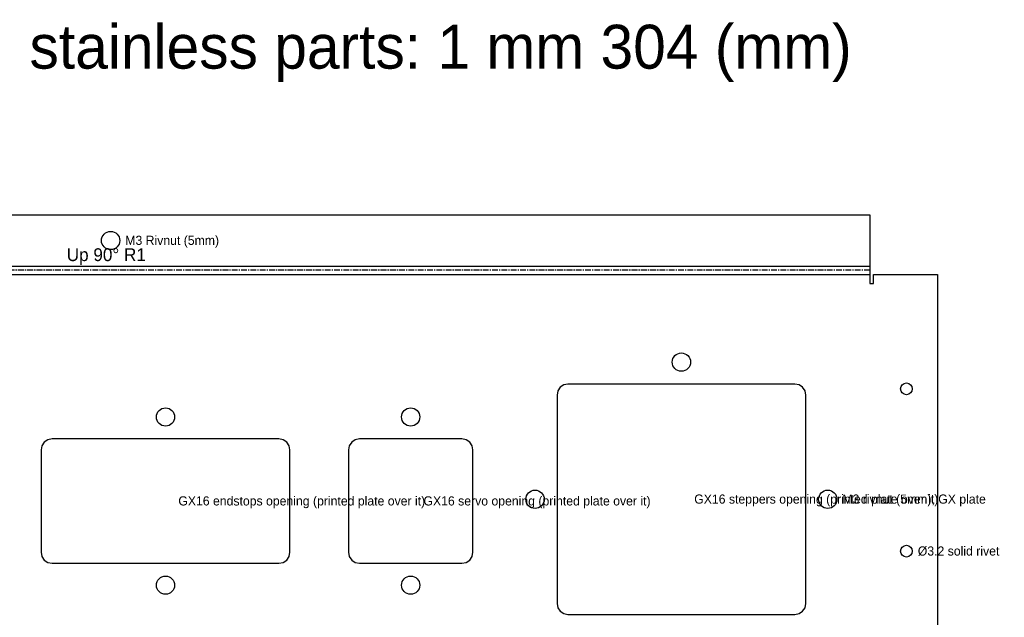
# Model space of a CAD drawing. Header units: millimetres. Extents: x 0 to 1370, y -1092 to 53.
# Tile 6 of 10: x 325 to 594, y -110 to 53. Entities that reach past the tile are written whole.
import ezdxf

# ---------------------------------------------------------------- set-up
doc = ezdxf.new("R2010")
doc.units = ezdxf.units.MM
doc.linetypes.add('CENTER2', pattern=[2.541, 1.587, -0.318, 0.318, -0.318])
for name, color, linetype in [('Bend Center', 1, 'CENTER2'), ('Bend Notes', 3, 'CONTINUOUS'), ('Leaders', 5, 'CONTINUOUS'), ('Part Labels', 2, 'Continuous'), ('Visible', 7, 'CONTINUOUS'), ('Visible Narrow', 8, 'CONTINUOUS')]:
    doc.layers.add(name, color=color, linetype=linetype)

msp = doc.modelspace()

# ---------------------------------------------------------------- linework, layer by layer
at = {"layer": 'Bend Center'}
msp.add_line((557.02, -15.13), (142.02, -15.13), dxfattribs=at)
at = {"layer": 'Visible'}
for p, q in [((142.02, 0), (557.02, 0)), ((557.02, 0), (557.02, -13.5)), ((557.02, -13.5), (557.02, -14)), ((557.02, -14), (557.02, -16.26)), ((557.02, -16.26), (557.02, -18.76)), ((557.02, -18.76), (558.02, -18.76)), ((558.02, -18.76), (558.02, -16.26)), ((558.02, -16.26), (575.52, -16.26)), ((575.52, -16.26), (575.52, -122.76)), ((471.75, -48.11), (471.52, -49.26)), ((472.4, -47.14), (471.75, -48.11)), ((473.38, -46.49), (472.4, -47.14)), ((474.52, -46.26), (473.38, -46.49)), ((536.52, -46.26), (474.52, -46.26)), ((537.67, -46.49), (536.52, -46.26)), ((538.65, -47.14), (537.67, -46.49)), ((539.3, -48.11), (538.65, -47.14)), ((539.52, -49.26), (539.3, -48.11)), ((471.52, -49.26), (471.52, -106.26)), ((539.52, -106.26), (539.52, -49.26)), ((332.38, -61.49), (331.4, -62.14)), ((333.52, -61.26), (332.38, -61.49)), ((395.52, -61.26), (333.52, -61.26)), ((396.67, -61.49), (395.52, -61.26)), ((397.65, -62.14), (396.67, -61.49)), ((416.38, -61.49), (415.4, -62.14)), ((417.52, -61.26), (416.38, -61.49)), ((445.52, -61.26), (417.52, -61.26)), ((446.67, -61.49), (445.52, -61.26)), ((447.65, -62.14), (446.67, -61.49)), ((330.75, -63.11), (330.52, -64.26)), ((330.52, -64.26), (330.52, -92.26)), ((331.4, -62.14), (330.75, -63.11)), ((398.3, -63.11), (397.65, -62.14)), ((398.52, -64.26), (398.3, -63.11)), ((398.52, -92.26), (398.52, -64.26)), ((414.75, -63.11), (414.52, -64.26)), ((414.52, -64.26), (414.52, -92.26)), ((415.4, -62.14), (414.75, -63.11)), ((448.3, -63.11), (447.65, -62.14)), ((448.52, -64.26), (448.3, -63.11)), ((448.52, -92.26), (448.52, -64.26)), ((330.52, -92.26), (330.75, -93.41)), ((330.75, -93.41), (331.4, -94.38)), ((397.65, -94.38), (398.3, -93.41)), ((398.3, -93.41), (398.52, -92.26)), ((414.52, -92.26), (414.75, -93.41)), ((414.75, -93.41), (415.4, -94.38)), ((447.65, -94.38), (448.3, -93.41)), ((448.3, -93.41), (448.52, -92.26)), ((331.4, -94.38), (332.38, -95.03)), ((332.38, -95.03), (333.52, -95.26)), ((333.52, -95.26), (395.52, -95.26)), ((395.52, -95.26), (396.67, -95.03)), ((396.67, -95.03), (397.65, -94.38)), ((415.4, -94.38), (416.38, -95.03)), ((416.38, -95.03), (417.52, -95.26)), ((417.52, -95.26), (445.52, -95.26)), ((445.52, -95.26), (446.67, -95.03)), ((446.67, -95.03), (447.65, -94.38)), ((471.52, -106.26), (471.75, -107.41)), ((471.75, -107.41), (472.4, -108.38)), ((538.65, -108.38), (539.3, -107.41)), ((539.3, -107.41), (539.52, -106.26)), ((472.4, -108.38), (473.38, -109.03)), ((473.38, -109.03), (474.52, -109.26)), ((474.52, -109.26), (536.52, -109.26)), ((536.52, -109.26), (537.67, -109.03)), ((537.67, -109.03), (538.65, -108.38))]:
    msp.add_line(p, q, dxfattribs=at)
for centre, radius in [((349.52, -7), 2.5), ((505.52, -40.26), 2.5), ((567.02, -47.56), 1.6), ((364.52, -55.26), 2.5), ((431.52, -55.26), 2.5), ((465.52, -77.76), 2.5), ((545.52, -77.76), 2.5), ((567.02, -91.96), 1.6), ((364.52, -101.26), 2.5), ((431.52, -101.26), 2.5)]:
    msp.add_circle(centre, radius, dxfattribs=at)
at = {"layer": 'Visible Narrow'}
for p, q in [((142.02, -14), (557.02, -14)), ((142.02, -16.26), (557.02, -16.26))]:
    msp.add_line(p, q, dxfattribs=at)

# ---------------------------------------------------------------- texts
at = {"layer": 'Bend Notes'}
msp.add_text('Up 90%%D R1', height=3.5, dxfattribs=at).set_placement((337.52, -12.63))
at = {"layer": 'Leaders'}
for s, p in [('M3 Rivnut (5mm)', (353.52, -8.2)), ('GX16 endstops opening (printed plate over it)', (368.02, -79.46)), ('GX16 servo opening (printed plate over it)', (435.02, -79.46)), ('GX16 steppers opening (printed plate over it)', (509.02, -78.96)), ('M3 rivnut (5mm), GX plate', (549.52, -78.96)), ('%%c3.2 solid rivet', (570.12, -93.16))]:
    msp.add_text(s, height=2.5, dxfattribs=at).set_placement(p)
at = {"layer": 'Part Labels'}
msp.add_text('2026-10-14 Plotter enclosure cut pack v5 · all stainless parts: 1 mm 304 (mm)', height=12, dxfattribs=at).set_placement((0, 40))

doc.saveas('drawing.dxf')
